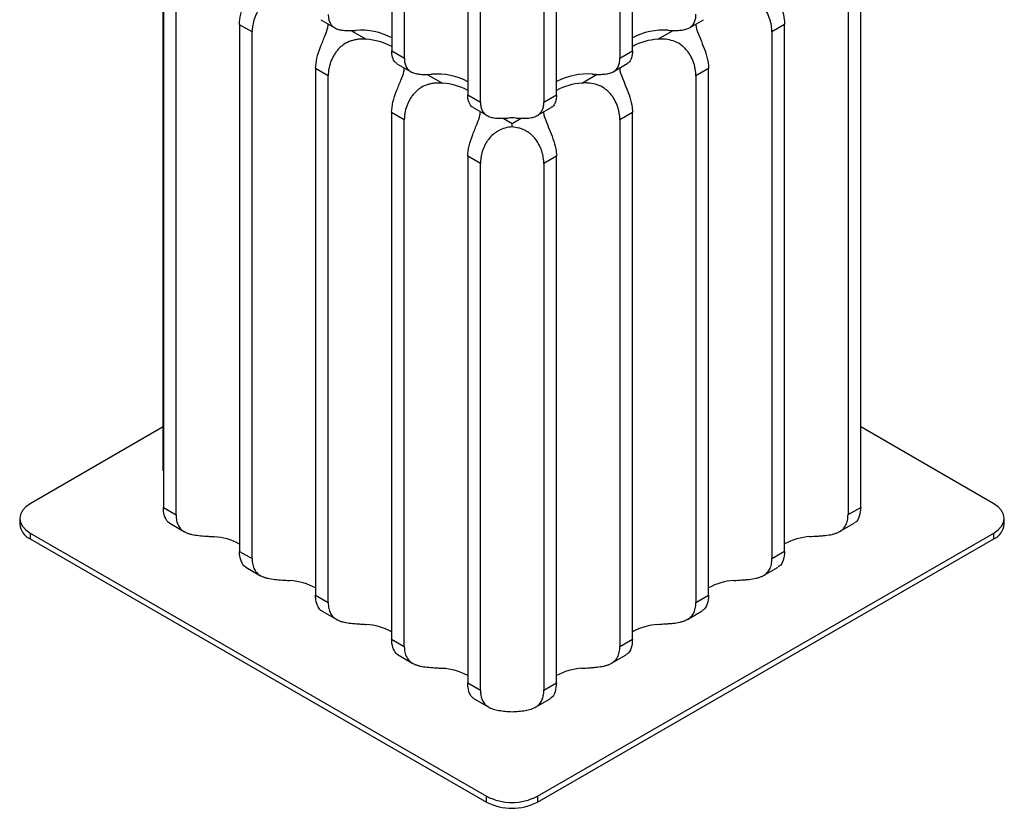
# Paper-space layout '_Isométrica' of a CAD drawing. Header units: millimetres. Extents: x -771 to -371, y -647 to 195.
# Tile 1 of 3: x -708 to -434, y -647 to -427. Entities that reach past the tile are written whole.
import ezdxf

# ---------------------------------------------------------------- set-up
doc = ezdxf.new("R2010")
doc.units = ezdxf.units.MM

psp = doc.layouts.new('_Isométrica')

# ---------------------------------------------------------------- linework, layer by layer
at = {"color": 7, "linetype": 'Continuous', "lineweight": 25}
for p, q in [((-604.74, -325.97), (-604.74, -435.39)), ((-537.56, -435.37), (-537.56, -325.95)), ((-601.2, -437.43), (-601.2, -328.01)), ((-541.09, -328), (-541.09, -437.41)), ((-583.51, -338.21), (-583.51, -447.63)), ((-579.97, -449.67), (-579.97, -340.25)), ((-562.3, -340.25), (-562.3, -449.66)), ((-558.76, -447.62), (-558.76, -338.21)), ((-668.42, -552.58), (-668.42, -405.6)), ((-668.41, -415.81), (-668.41, -562.78)), ((-473.96, -562.75), (-473.96, -415.77)), ((-664.87, -564.82), (-664.87, -417.85)), ((-477.49, -417.82), (-477.49, -564.79)), ((-643.66, -430.09), (-647.19, -428.05)), ((-647.19, -428.05), (-647.19, -575.03)), ((-624.49, -426.71), (-620.57, -428.96)), ((-521.73, -428.93), (-517.83, -426.67)), ((-495.16, -428.02), (-498.7, -430.06)), ((-495.16, -575), (-495.16, -428.02)), ((-643.66, -577.07), (-643.66, -430.09)), ((-498.7, -430.06), (-498.7, -577.04)), ((-604.74, -435.39), (-601.2, -437.43)), ((-541.09, -437.41), (-537.56, -435.37)), ((-603.26, -438.95), (-599.35, -441.2)), ((-542.94, -441.18), (-539.03, -438.92)), ((-622.44, -442.33), (-625.97, -440.29)), ((-625.97, -440.29), (-625.97, -587.27)), ((-516.37, -440.27), (-519.91, -442.31)), ((-516.37, -587.25), (-516.37, -440.27)), ((-622.44, -589.31), (-622.44, -442.33)), ((-519.91, -442.31), (-519.91, -589.29)), ((-583.51, -447.63), (-579.97, -449.67)), ((-562.3, -449.66), (-558.76, -447.62)), ((-601.22, -454.57), (-604.75, -452.53)), ((-604.75, -452.53), (-604.75, -599.51)), ((-582.04, -451.19), (-578.13, -453.44)), ((-564.14, -453.43), (-560.23, -451.18)), ((-537.58, -452.52), (-541.11, -454.56)), ((-537.58, -599.5), (-537.58, -452.52)), ((-601.22, -601.55), (-601.22, -454.57)), ((-541.11, -454.56), (-541.11, -601.54)), ((-580, -466.82), (-583.53, -464.78)), ((-583.53, -464.78), (-583.53, -611.75)), ((-558.79, -464.77), (-562.32, -466.81)), ((-558.79, -611.75), (-558.79, -464.77)), ((-580, -613.79), (-580, -466.82)), ((-562.32, -466.81), (-562.32, -613.79)), ((-668.42, -540.32), (-705.54, -561.75)), ((-436.84, -561.75), (-473.96, -540.32)), ((-668.41, -562.78), (-664.87, -564.82)), ((-477.49, -564.79), (-473.96, -562.75)), ((-708.47, -565.83), (-708.47, -567.46)), ((-666.62, -567.2), (-662.5, -569.57)), ((-479.82, -569.52), (-475.73, -567.16)), ((-433.91, -567.46), (-433.91, -565.83)), ((-705.54, -569.91), (-578.26, -643.39)), ((-705.54, -569.91), (-705.54, -571.54)), ((-564.12, -643.39), (-436.84, -569.91)), ((-436.84, -571.54), (-436.84, -569.91)), ((-705.54, -571.54), (-578.26, -645.02)), ((-564.12, -645.02), (-436.84, -571.54)), ((-647.19, -575.03), (-643.66, -577.07)), ((-498.7, -577.04), (-495.16, -575)), ((-645.38, -579.45), (-641.28, -581.82)), ((-501.03, -581.77), (-496.94, -579.41)), ((-625.97, -587.27), (-622.44, -589.31)), ((-519.91, -589.29), (-516.37, -587.25)), ((-624.16, -591.7), (-620.06, -594.06)), ((-522.24, -594.02), (-518.14, -591.66)), ((-604.75, -599.51), (-601.22, -601.55)), ((-541.11, -601.54), (-537.58, -599.5)), ((-602.94, -603.94), (-598.85, -606.3)), ((-543.44, -606.27), (-539.35, -603.91)), ((-583.53, -611.75), (-580, -613.79)), ((-562.32, -613.79), (-558.79, -611.75)), ((-581.72, -616.18), (-577.63, -618.55)), ((-564.67, -618.53), (-560.56, -616.15)), ((-578.26, -645.02), (-578.26, -643.39)), ((-564.12, -643.39), (-564.12, -645.02))]:
    psp.add_line(p, q, dxfattribs=at)
at = {"color": 8, "linetype": 'Continuous', "lineweight": 25}
for p, q in [((-616.09, -429.67), (-611.83, -432.12)), ((-530.51, -432.11), (-526.23, -429.64)), ((-594.87, -441.91), (-590.61, -444.37)), ((-551.72, -444.36), (-547.44, -441.89)), ((-573.66, -454.15), (-571.16, -455.59)), ((-571.16, -455.59), (-568.65, -454.14))]:
    psp.add_line(p, q, dxfattribs=at)
at = {"color": 7, "linetype": 'Continuous', "lineweight": 25, "flags": 128}
for points in [[(-571.16, -456.59), (-571.16, -456.25), (-571.16, -455.91), (-571.16, -455.59)], [(-705.54, -561.75), (-706.78, -562.62), (-707.7, -563.62), (-708.27, -564.7), (-708.47, -565.83), (-708.27, -566.96), (-707.7, -568.04), (-706.78, -569.04), (-705.54, -569.91)], [(-436.84, -569.91), (-435.59, -569.04), (-434.67, -568.04), (-434.1, -566.96), (-433.91, -565.83), (-434.1, -564.7), (-434.67, -563.62), (-435.59, -562.62), (-436.84, -561.75)]]:
    psp.add_lwpolyline(points, dxfattribs=at)
at = {"color": 7, "linetype": 'Continuous', "lineweight": 25}
for centre, radius, start, end in [((-613.26, -447.59), 18.01, 61.751, 94.647), ((-529.05, -447.53), 17.97, 85.3661, 118.4747), ((-612.84, -448.9), 16.81, 61.1719, 86.5516), ((-529.4, -449.23), 17.16, 93.7212, 118.4044), ((-592.04, -459.83), 18.01, 61.751, 94.647), ((-550.18, -460.16), 18.35, 85.6979, 117.9041), ((-591.62, -461.14), 16.81, 61.1481, 86.5533), ((-550.61, -461.48), 17.16, 93.7225, 118.381), ((-571.13, -475.7), 21.62, 87.0087, 93.0261), ((-703.46, -566.96), 5.03, 185.6948, 245.6253), ((-438.91, -566.96), 5.03, 294.3747, 354.3052), ((-655.28, -587.74), 16.82, 61.2532, 86.5459), ((-486.99, -588.03), 17.14, 93.7165, 118.4844), ((-634.06, -599.98), 16.82, 61.2532, 86.5459), ((-508.19, -600.28), 17.14, 93.7165, 118.4844), ((-612.84, -612.22), 16.82, 61.2532, 86.5459), ((-529.4, -612.53), 17.14, 93.7165, 118.4844), ((-591.62, -624.47), 16.82, 61.2532, 86.5459), ((-550.61, -624.78), 17.14, 93.7165, 118.4844), ((-571.19, -629.74), 15.37, 242.6097, 297.3903), ((-571.19, -631.37), 15.37, 242.6097, 297.3903)]:
    psp.add_arc(centre, radius, start, end, dxfattribs=at)
for points, knots in [([(-647.19, -428.05), (-647.11, -427.09), (-646.96, -425.18), (-645.83, -422.02), (-644.61, -419.09), (-643.77, -416.93), (-643.69, -415.96), (-643.66, -415.65)], [0, 0, 0, 0, 0.234431, 0.469024, 0.697252, 0.903948, 1, 1, 1, 1]), ([(-498.73, -415.64), (-498.73, -415.71), (-498.76, -416.48), (-498.03, -418.33), (-496.92, -421.06), (-495.83, -423.88), (-495.24, -426.24), (-495.18, -427.57), (-495.16, -428.02)], [0, 0, 0, 0, 0.023076, 0.25622, 0.46192, 0.664057, 0.884778, 1, 1, 1, 1]), ([(-633.05, -419.88), (-633.77, -419.82), (-634.48, -419.82), (-635.55, -419.93), (-635.9, -419.99), (-636.61, -420.14), (-636.96, -420.23), (-637.97, -420.58), (-638.61, -420.89), (-639.52, -421.49), (-639.81, -421.7), (-640.35, -422.17), (-640.61, -422.42), (-641.09, -422.94), (-641.32, -423.22), (-641.74, -423.8), (-641.93, -424.1), (-642.29, -424.71), (-642.45, -425.03), (-642.74, -425.66), (-642.87, -425.99), (-643.21, -426.96), (-643.38, -427.6), (-643.54, -428.56), (-643.59, -428.87), (-643.64, -429.49), (-643.66, -429.79), (-643.66, -430.09)], [0, 0, 0, 0, 0.125, 0.125, 0.1875, 0.1875, 0.25, 0.25, 0.375, 0.375, 0.4375, 0.4375, 0.5, 0.5, 0.5625, 0.5625, 0.625, 0.625, 0.6875, 0.6875, 0.75, 0.75, 0.875, 0.875, 0.9375, 0.9375, 1, 1, 1, 1]), ([(-498.7, -430.06), (-498.7, -429.47), (-498.75, -428.86), (-498.92, -427.91), (-498.99, -427.59), (-499.16, -426.94), (-499.25, -426.62), (-499.59, -425.65), (-499.88, -425.02), (-500.41, -424.09), (-500.61, -423.79), (-501.02, -423.22), (-501.25, -422.94), (-501.73, -422.42), (-501.98, -422.17), (-502.53, -421.7), (-502.82, -421.48), (-503.72, -420.88), (-504.36, -420.57), (-505.73, -420.1), (-506.43, -419.95), (-507.51, -419.84), (-507.87, -419.82), (-508.59, -419.82), (-508.95, -419.83), (-509.31, -419.86)], [0, 0, 0, 0, 0.125, 0.125, 0.1875, 0.1875, 0.25, 0.25, 0.375, 0.375, 0.4375, 0.4375, 0.5, 0.5, 0.5625, 0.5625, 0.625, 0.625, 0.75, 0.75, 0.875, 0.875, 0.9375, 0.9375, 1, 1, 1, 1]), ([(-622.42, -425.19), (-622.42, -425.64), (-622.38, -426.07), (-622.26, -426.66), (-622.21, -426.85), (-622.09, -427.21), (-622.02, -427.38), (-621.77, -427.87), (-621.57, -428.16), (-621.19, -428.54), (-621.05, -428.65), (-620.75, -428.86), (-620.59, -428.96), (-620.25, -429.13), (-620.07, -429.21), (-619.69, -429.34), (-619.48, -429.4), (-618.84, -429.55), (-618.38, -429.62), (-617.65, -429.67), (-617.39, -429.68), (-616.88, -429.7), (-616.62, -429.7), (-615.82, -429.69), (-615.27, -429.67), (-614.72, -429.64)], [0, 0, 0, 0, 0.125, 0.125, 0.1875, 0.1875, 0.25, 0.25, 0.375, 0.375, 0.4375, 0.4375, 0.5, 0.5, 0.5625, 0.5625, 0.625, 0.625, 0.75, 0.75, 0.8125, 0.8125, 0.875, 0.875, 1, 1, 1, 1]), ([(-527.6, -429.61), (-527.05, -429.64), (-526.5, -429.66), (-525.71, -429.67), (-525.45, -429.67), (-524.93, -429.66), (-524.68, -429.64), (-523.94, -429.59), (-523.48, -429.52), (-522.85, -429.38), (-522.64, -429.32), (-522.25, -429.18), (-522.07, -429.1), (-521.73, -428.93), (-521.57, -428.84), (-521.27, -428.63), (-521.13, -428.51), (-520.75, -428.13), (-520.55, -427.84), (-520.3, -427.35), (-520.23, -427.18), (-520.1, -426.82), (-520.05, -426.63), (-519.93, -426.04), (-519.89, -425.61), (-519.89, -425.16)], [0, 0, 0, 0, 0.125, 0.125, 0.1875, 0.1875, 0.25, 0.25, 0.375, 0.375, 0.4375, 0.4375, 0.5, 0.5, 0.5625, 0.5625, 0.625, 0.625, 0.75, 0.75, 0.8125, 0.8125, 0.875, 0.875, 1, 1, 1, 1]), ([(-625.97, -440.29), (-625.89, -439.33), (-625.74, -437.42), (-624.61, -434.27), (-623.39, -431.33), (-622.55, -429.17), (-622.47, -428.2), (-622.44, -427.89)], [0, 0, 0, 0, 0.2343, 0.468763, 0.696864, 0.903445, 1, 1, 1, 1]), ([(-519.94, -427.89), (-519.94, -427.96), (-519.97, -428.73), (-519.24, -430.58), (-518.13, -433.31), (-517.04, -436.13), (-516.45, -438.49), (-516.39, -439.82), (-516.37, -440.27)], [0, 0, 0, 0, 0.022436, 0.255733, 0.461568, 0.663837, 0.884703, 1, 1, 1, 1]), ([(-611.83, -432.12), (-612.55, -432.06), (-613.26, -432.06), (-614.33, -432.17), (-614.68, -432.23), (-615.39, -432.38), (-615.74, -432.48), (-616.75, -432.82), (-617.39, -433.13), (-618.3, -433.73), (-618.59, -433.95), (-619.13, -434.41), (-619.39, -434.66), (-619.87, -435.19), (-620.1, -435.47), (-620.52, -436.05), (-620.71, -436.35), (-621.07, -436.96), (-621.23, -437.27), (-621.52, -437.9), (-621.65, -438.23), (-621.99, -439.2), (-622.16, -439.85), (-622.33, -440.8), (-622.37, -441.12), (-622.42, -441.73), (-622.44, -442.04), (-622.44, -442.33)], [0, 0, 0, 0, 0.125, 0.125, 0.1875, 0.1875, 0.25, 0.25, 0.375, 0.375, 0.4375, 0.4375, 0.5, 0.5, 0.5625, 0.5625, 0.625, 0.625, 0.6875, 0.6875, 0.75, 0.75, 0.875, 0.875, 0.9375, 0.9375, 1, 1, 1, 1]), ([(-519.91, -442.31), (-519.91, -441.72), (-519.96, -441.11), (-520.13, -440.16), (-520.19, -439.84), (-520.36, -439.19), (-520.46, -438.87), (-520.8, -437.9), (-521.09, -437.27), (-521.62, -436.34), (-521.81, -436.04), (-522.23, -435.47), (-522.46, -435.19), (-522.93, -434.67), (-523.19, -434.42), (-523.74, -433.95), (-524.03, -433.73), (-524.93, -433.13), (-525.57, -432.82), (-526.94, -432.35), (-527.64, -432.2), (-528.71, -432.09), (-529.07, -432.07), (-529.8, -432.07), (-530.15, -432.08), (-530.51, -432.11)], [0, 0, 0, 0, 0.125, 0.125, 0.1875, 0.1875, 0.25, 0.25, 0.375, 0.375, 0.4375, 0.4375, 0.5, 0.5, 0.5625, 0.5625, 0.625, 0.625, 0.75, 0.75, 0.875, 0.875, 0.9375, 0.9375, 1, 1, 1, 1]), ([(-603.23, -438.87), (-603.34, -438.83), (-603.79, -438.67), (-604.44, -437.57), (-604.73, -436.29), (-604.73, -435.49), (-604.74, -435.39)], [0, 0, 0, 0, 0.135545, 0.526982, 0.943662, 1, 1, 1, 1]), ([(-537.56, -435.37), (-537.63, -436.05), (-537.75, -437.42), (-538.46, -438.63), (-538.95, -438.8), (-539.07, -438.84)], [0, 0, 0, 0, 0.4271647, 0.8545194, 1, 1, 1, 1]), ([(-601.2, -437.43), (-601.2, -437.88), (-601.16, -438.31), (-601.04, -438.9), (-600.99, -439.08), (-600.86, -439.45), (-600.79, -439.62), (-600.55, -440.11), (-600.34, -440.4), (-599.96, -440.77), (-599.82, -440.89), (-599.53, -441.1), (-599.37, -441.2), (-599.03, -441.37), (-598.85, -441.45), (-598.46, -441.58), (-598.26, -441.64), (-597.62, -441.79), (-597.16, -441.85), (-596.42, -441.91), (-596.17, -441.92), (-595.65, -441.94), (-595.39, -441.94), (-594.6, -441.93), (-594.05, -441.91), (-593.5, -441.88)], [0, 0, 0, 0, 0.125, 0.125, 0.1875, 0.1875, 0.25, 0.25, 0.375, 0.375, 0.4375, 0.4375, 0.5, 0.5, 0.5625, 0.5625, 0.625, 0.625, 0.75, 0.75, 0.8125, 0.8125, 0.875, 0.875, 1, 1, 1, 1]), ([(-548.8, -441.86), (-548.25, -441.89), (-547.71, -441.91), (-546.91, -441.92), (-546.65, -441.92), (-546.13, -441.91), (-545.88, -441.9), (-545.14, -441.84), (-544.69, -441.78), (-544.05, -441.63), (-543.84, -441.57), (-543.46, -441.43), (-543.27, -441.36), (-542.93, -441.19), (-542.77, -441.09), (-542.48, -440.88), (-542.34, -440.76), (-541.96, -440.38), (-541.75, -440.1), (-541.5, -439.61), (-541.43, -439.43), (-541.31, -439.07), (-541.26, -438.88), (-541.14, -438.29), (-541.09, -437.87), (-541.09, -437.41)], [0, 0, 0, 0, 0.125, 0.125, 0.1875, 0.1875, 0.25, 0.25, 0.375, 0.375, 0.4375, 0.4375, 0.5, 0.5, 0.5625, 0.5625, 0.625, 0.625, 0.75, 0.75, 0.8125, 0.8125, 0.875, 0.875, 1, 1, 1, 1]), ([(-604.75, -452.53), (-604.68, -451.58), (-604.52, -449.66), (-603.39, -446.51), (-602.17, -443.57), (-601.33, -441.41), (-601.25, -440.44), (-601.22, -440.12)], [0, 0, 0, 0, 0.23417, 0.468502, 0.696476, 0.902942, 1, 1, 1, 1]), ([(-541.15, -440.15), (-541.15, -440.21), (-541.17, -440.98), (-540.45, -442.83), (-539.33, -445.56), (-538.24, -448.38), (-537.65, -450.73), (-537.6, -452.07), (-537.58, -452.52)], [0, 0, 0, 0, 0.021796, 0.255245, 0.461215, 0.663617, 0.884627, 1, 1, 1, 1]), ([(-590.61, -444.37), (-591.33, -444.31), (-592.04, -444.31), (-593.11, -444.42), (-593.46, -444.47), (-594.17, -444.62), (-594.52, -444.72), (-595.53, -445.07), (-596.17, -445.38), (-597.08, -445.97), (-597.37, -446.19), (-597.91, -446.65), (-598.17, -446.9), (-598.65, -447.43), (-598.88, -447.71), (-599.3, -448.29), (-599.5, -448.59), (-599.85, -449.2), (-600.01, -449.51), (-600.3, -450.15), (-600.43, -450.47), (-600.77, -451.44), (-600.94, -452.09), (-601.11, -453.04), (-601.15, -453.36), (-601.2, -453.98), (-601.22, -454.28), (-601.22, -454.57)], [0, 0, 0, 0, 0.125, 0.125, 0.1875, 0.1875, 0.25, 0.25, 0.375, 0.375, 0.4375, 0.4375, 0.5, 0.5, 0.5625, 0.5625, 0.625, 0.625, 0.6875, 0.6875, 0.75, 0.75, 0.875, 0.875, 0.9375, 0.9375, 1, 1, 1, 1]), ([(-541.11, -454.56), (-541.11, -453.97), (-541.17, -453.36), (-541.33, -452.41), (-541.4, -452.09), (-541.57, -451.44), (-541.67, -451.12), (-542.01, -450.15), (-542.29, -449.52), (-542.83, -448.59), (-543.02, -448.29), (-543.44, -447.72), (-543.66, -447.44), (-544.14, -446.92), (-544.4, -446.67), (-544.94, -446.2), (-545.23, -445.98), (-546.13, -445.38), (-546.77, -445.07), (-548.15, -444.6), (-548.85, -444.45), (-549.92, -444.34), (-550.28, -444.32), (-551, -444.31), (-551.36, -444.33), (-551.72, -444.36)], [0, 0, 0, 0, 0.125, 0.125, 0.1875, 0.1875, 0.25, 0.25, 0.375, 0.375, 0.4375, 0.4375, 0.5, 0.5, 0.5625, 0.5625, 0.625, 0.625, 0.75, 0.75, 0.875, 0.875, 0.9375, 0.9375, 1, 1, 1, 1]), ([(-582, -451.11), (-582.12, -451.07), (-582.57, -450.91), (-583.22, -449.81), (-583.5, -448.53), (-583.51, -447.73), (-583.51, -447.63)], [0, 0, 0, 0, 0.135545, 0.526982, 0.943662, 1, 1, 1, 1]), ([(-579.97, -449.67), (-579.97, -450.12), (-579.93, -450.55), (-579.81, -451.14), (-579.76, -451.32), (-579.64, -451.69), (-579.57, -451.86), (-579.32, -452.35), (-579.12, -452.64), (-578.74, -453.01), (-578.6, -453.13), (-578.3, -453.34), (-578.14, -453.44), (-577.8, -453.61), (-577.62, -453.69), (-577.24, -453.82), (-577.03, -453.88), (-576.39, -454.03), (-575.94, -454.09), (-575.2, -454.15), (-574.95, -454.16), (-574.43, -454.18), (-574.17, -454.18), (-573.37, -454.17), (-572.83, -454.15), (-572.27, -454.12)], [0, 0, 0, 0, 0.125, 0.125, 0.1875, 0.1875, 0.25, 0.25, 0.375, 0.375, 0.4375, 0.4375, 0.5, 0.5, 0.5625, 0.5625, 0.625, 0.625, 0.75, 0.75, 0.8125, 0.8125, 0.875, 0.875, 1, 1, 1, 1]), ([(-570, -454.12), (-569.45, -454.14), (-568.91, -454.17), (-568.11, -454.18), (-567.85, -454.17), (-567.33, -454.16), (-567.08, -454.15), (-566.35, -454.09), (-565.89, -454.03), (-565.25, -453.88), (-565.04, -453.82), (-564.66, -453.69), (-564.48, -453.61), (-564.14, -453.44), (-563.98, -453.34), (-563.68, -453.13), (-563.54, -453.01), (-563.16, -452.64), (-562.95, -452.35), (-562.7, -451.86), (-562.63, -451.68), (-562.51, -451.32), (-562.46, -451.13), (-562.34, -450.54), (-562.3, -450.12), (-562.3, -449.66)], [0, 0, 0, 0, 0.125, 0.125, 0.1875, 0.1875, 0.25, 0.25, 0.375, 0.375, 0.4375, 0.4375, 0.5, 0.5, 0.5625, 0.5625, 0.625, 0.625, 0.75, 0.75, 0.8125, 0.8125, 0.875, 0.875, 1, 1, 1, 1]), ([(-558.76, -447.62), (-558.83, -448.31), (-558.96, -449.68), (-559.66, -450.88), (-560.15, -451.05), (-560.27, -451.09)], [0, 0, 0, 0, 0.427165, 0.854519, 1, 1, 1, 1]), ([(-583.53, -464.78), (-583.46, -463.82), (-583.3, -461.91), (-582.17, -458.75), (-580.95, -455.82), (-580.11, -453.65), (-580.03, -452.67), (-580, -452.36)], [0, 0, 0, 0, 0.23404, 0.468242, 0.696089, 0.902439, 1, 1, 1, 1]), ([(-562.35, -452.4), (-562.36, -452.47), (-562.38, -453.23), (-561.65, -455.08), (-560.54, -457.81), (-559.45, -460.63), (-558.86, -462.98), (-558.8, -464.32), (-558.79, -464.77)], [0, 0, 0, 0, 0.021154, 0.254757, 0.460861, 0.663396, 0.884552, 1, 1, 1, 1]), ([(-571.16, -456.59), (-571.8, -456.63), (-572.43, -456.73), (-573.69, -457.07), (-574.28, -457.3), (-575.13, -457.75), (-575.41, -457.91), (-575.94, -458.28), (-576.2, -458.48), (-576.93, -459.11), (-577.37, -459.58), (-577.95, -460.34), (-578.13, -460.61), (-578.47, -461.15), (-578.62, -461.43), (-578.9, -461.99), (-579.03, -462.28), (-579.26, -462.86), (-579.37, -463.15), (-579.64, -464.02), (-579.77, -464.6), (-579.91, -465.45), (-579.94, -465.73), (-579.99, -466.28), (-580, -466.55), (-580, -466.82)], [0, 0, 0, 0, 0.125, 0.125, 0.25, 0.25, 0.3125, 0.3125, 0.375, 0.375, 0.5, 0.5, 0.5625, 0.5625, 0.625, 0.625, 0.6875, 0.6875, 0.75, 0.75, 0.875, 0.875, 0.9375, 0.9375, 1, 1, 1, 1]), ([(-562.32, -466.81), (-562.32, -466.28), (-562.36, -465.73), (-562.5, -464.89), (-562.55, -464.6), (-562.69, -464.03), (-562.77, -463.73), (-563.04, -462.86), (-563.27, -462.29), (-563.83, -461.16), (-564.17, -460.61), (-564.94, -459.59), (-565.37, -459.12), (-566.1, -458.49), (-566.36, -458.29), (-566.9, -457.92), (-567.17, -457.76), (-567.74, -457.46), (-568.03, -457.32), (-568.63, -457.09), (-568.94, -456.99), (-569.88, -456.74), (-570.51, -456.63), (-571.16, -456.59)], [0, 0, 0, 0, 0.125, 0.125, 0.1875, 0.1875, 0.25, 0.25, 0.375, 0.375, 0.5, 0.5, 0.625, 0.625, 0.6875, 0.6875, 0.75, 0.75, 0.8125, 0.8125, 0.875, 0.875, 1, 1, 1, 1]), ([(-666.59, -567.15), (-666.65, -567.13), (-667.07, -567.03), (-667.86, -565.89), (-668.36, -564.3), (-668.4, -563.12), (-668.41, -562.78)], [0, 0, 0, 0, 0.068915, 0.437287, 0.840512, 1, 1, 1, 1]), ([(-473.96, -562.75), (-474.04, -563.6), (-474.19, -565.31), (-475.08, -566.82), (-475.64, -567.01), (-475.78, -567.05)], [0, 0, 0, 0, 0.425622, 0.851539, 1, 1, 1, 1]), ([(-664.87, -564.82), (-664.87, -565.41), (-664.82, -565.96), (-664.66, -566.73), (-664.59, -566.97), (-664.42, -567.44), (-664.32, -567.66), (-663.98, -568.29), (-663.69, -568.66), (-663.16, -569.14), (-662.97, -569.29), (-662.55, -569.55), (-662.33, -569.68), (-661.85, -569.89), (-661.59, -569.99), (-661.04, -570.17), (-660.75, -570.25), (-659.86, -570.45), (-659.21, -570.54), (-657.84, -570.69), (-657.14, -570.74), (-656.07, -570.82), (-655.71, -570.84), (-654.99, -570.89), (-654.63, -570.92), (-654.27, -570.95)], [0, 0, 0, 0, 0.125, 0.125, 0.1875, 0.1875, 0.25, 0.25, 0.375, 0.375, 0.4375, 0.4375, 0.5, 0.5, 0.5625, 0.5625, 0.625, 0.625, 0.75, 0.75, 0.875, 0.875, 0.9375, 0.9375, 1, 1, 1, 1]), ([(-488.1, -570.92), (-487.38, -570.86), (-486.67, -570.81), (-485.6, -570.74), (-485.25, -570.72), (-484.54, -570.66), (-484.19, -570.63), (-483.18, -570.52), (-482.54, -570.42), (-481.63, -570.22), (-481.34, -570.14), (-480.8, -569.97), (-480.54, -569.87), (-480.06, -569.65), (-479.83, -569.53), (-479.41, -569.26), (-479.21, -569.12), (-478.86, -568.8), (-478.7, -568.63), (-478.41, -568.26), (-478.28, -568.06), (-477.94, -567.43), (-477.77, -566.97), (-477.6, -566.2), (-477.56, -565.93), (-477.51, -565.37), (-477.49, -565.09), (-477.49, -564.79)], [0, 0, 0, 0, 0.125, 0.125, 0.1875, 0.1875, 0.25, 0.25, 0.375, 0.375, 0.4375, 0.4375, 0.5, 0.5, 0.5625, 0.5625, 0.625, 0.625, 0.6875, 0.6875, 0.75, 0.75, 0.875, 0.875, 0.9375, 0.9375, 1, 1, 1, 1]), ([(-645.37, -579.43), (-645.39, -579.43), (-645.76, -579.36), (-646.53, -578.31), (-647.12, -576.74), (-647.17, -575.46), (-647.19, -575.03)], [0, 0, 0, 0, 0.026673, 0.392316, 0.791577, 1, 1, 1, 1]), ([(-495.16, -575), (-495.24, -575.85), (-495.4, -577.56), (-496.29, -579.07), (-496.85, -579.26), (-496.99, -579.3)], [0, 0, 0, 0, 0.425622, 0.851539, 1, 1, 1, 1]), ([(-643.66, -577.07), (-643.66, -577.66), (-643.6, -578.21), (-643.44, -578.97), (-643.37, -579.21), (-643.2, -579.68), (-643.1, -579.91), (-642.76, -580.53), (-642.48, -580.9), (-641.94, -581.38), (-641.75, -581.53), (-641.33, -581.8), (-641.11, -581.92), (-640.63, -582.14), (-640.37, -582.24), (-639.83, -582.41), (-639.54, -582.49), (-638.64, -582.69), (-638, -582.78), (-636.62, -582.93), (-635.92, -582.99), (-634.85, -583.06), (-634.49, -583.08), (-633.77, -583.13), (-633.41, -583.16), (-633.05, -583.19)], [0, 0, 0, 0, 0.125, 0.125, 0.1875, 0.1875, 0.25, 0.25, 0.375, 0.375, 0.4375, 0.4375, 0.5, 0.5, 0.5625, 0.5625, 0.625, 0.625, 0.75, 0.75, 0.875, 0.875, 0.9375, 0.9375, 1, 1, 1, 1]), ([(-509.31, -583.17), (-508.59, -583.11), (-507.88, -583.06), (-506.81, -582.99), (-506.45, -582.96), (-505.75, -582.91), (-505.4, -582.88), (-504.39, -582.77), (-503.75, -582.67), (-502.84, -582.47), (-502.55, -582.39), (-502.01, -582.22), (-501.75, -582.12), (-501.27, -581.9), (-501.04, -581.78), (-500.61, -581.51), (-500.42, -581.37), (-500.07, -581.05), (-499.91, -580.88), (-499.62, -580.51), (-499.49, -580.31), (-499.14, -579.68), (-498.98, -579.21), (-498.81, -578.45), (-498.77, -578.18), (-498.71, -577.62), (-498.7, -577.34), (-498.7, -577.04)], [0, 0, 0, 0, 0.125, 0.125, 0.1875, 0.1875, 0.25, 0.25, 0.375, 0.375, 0.4375, 0.4375, 0.5, 0.5, 0.5625, 0.5625, 0.625, 0.625, 0.6875, 0.6875, 0.75, 0.75, 0.875, 0.875, 0.9375, 0.9375, 1, 1, 1, 1]), ([(-624.15, -591.67), (-624.17, -591.67), (-624.54, -591.6), (-625.31, -590.56), (-625.9, -588.98), (-625.95, -587.7), (-625.97, -587.27)], [0, 0, 0, 0, 0.026673, 0.392316, 0.791577, 1, 1, 1, 1]), ([(-516.37, -587.25), (-516.45, -588.1), (-516.61, -589.81), (-517.5, -591.32), (-518.05, -591.5), (-518.2, -591.55)], [0, 0, 0, 0, 0.425622, 0.851539, 1, 1, 1, 1]), ([(-622.44, -589.31), (-622.44, -589.9), (-622.38, -590.45), (-622.22, -591.21), (-622.15, -591.46), (-621.98, -591.93), (-621.88, -592.15), (-621.54, -592.78), (-621.26, -593.14), (-620.72, -593.62), (-620.53, -593.77), (-620.11, -594.04), (-619.89, -594.16), (-619.41, -594.38), (-619.15, -594.48), (-618.61, -594.65), (-618.32, -594.73), (-617.42, -594.93), (-616.78, -595.03), (-615.41, -595.18), (-614.7, -595.23), (-613.63, -595.3), (-613.27, -595.33), (-612.55, -595.38), (-612.19, -595.4), (-611.83, -595.43)], [0, 0, 0, 0, 0.125, 0.125, 0.1875, 0.1875, 0.25, 0.25, 0.375, 0.375, 0.4375, 0.4375, 0.5, 0.5, 0.5625, 0.5625, 0.625, 0.625, 0.75, 0.75, 0.875, 0.875, 0.9375, 0.9375, 1, 1, 1, 1]), ([(-530.51, -595.42), (-529.8, -595.36), (-529.08, -595.31), (-528.02, -595.24), (-527.66, -595.21), (-526.95, -595.16), (-526.61, -595.13), (-525.59, -595.02), (-524.95, -594.92), (-524.05, -594.72), (-523.76, -594.64), (-523.21, -594.47), (-522.96, -594.37), (-522.47, -594.15), (-522.25, -594.03), (-521.82, -593.76), (-521.63, -593.62), (-521.27, -593.3), (-521.11, -593.13), (-520.82, -592.76), (-520.69, -592.56), (-520.35, -591.93), (-520.18, -591.46), (-520.02, -590.7), (-519.98, -590.43), (-519.92, -589.87), (-519.91, -589.59), (-519.91, -589.29)], [0, 0, 0, 0, 0.125, 0.125, 0.1875, 0.1875, 0.25, 0.25, 0.375, 0.375, 0.4375, 0.4375, 0.5, 0.5, 0.5625, 0.5625, 0.625, 0.625, 0.6875, 0.6875, 0.75, 0.75, 0.875, 0.875, 0.9375, 0.9375, 1, 1, 1, 1]), ([(-602.93, -603.92), (-602.96, -603.91), (-603.33, -603.85), (-604.09, -602.8), (-604.68, -601.22), (-604.73, -599.95), (-604.75, -599.51)], [0, 0, 0, 0, 0.026673, 0.392316, 0.791577, 1, 1, 1, 1]), ([(-537.58, -599.5), (-537.66, -600.35), (-537.81, -602.06), (-538.7, -603.57), (-539.26, -603.75), (-539.41, -603.8)], [0, 0, 0, 0, 0.425622, 0.851539, 1, 1, 1, 1]), ([(-601.22, -601.55), (-601.22, -602.14), (-601.16, -602.69), (-601, -603.45), (-600.93, -603.7), (-600.76, -604.17), (-600.66, -604.39), (-600.32, -605.02), (-600.04, -605.38), (-599.5, -605.87), (-599.31, -606.01), (-598.89, -606.28), (-598.67, -606.4), (-598.19, -606.62), (-597.93, -606.72), (-597.39, -606.9), (-597.1, -606.97), (-596.2, -607.17), (-595.56, -607.27), (-594.19, -607.42), (-593.48, -607.47), (-592.41, -607.54), (-592.05, -607.57), (-591.33, -607.62), (-590.97, -607.64), (-590.61, -607.67)], [0, 0, 0, 0, 0.125, 0.125, 0.1875, 0.1875, 0.25, 0.25, 0.375, 0.375, 0.4375, 0.4375, 0.5, 0.5, 0.5625, 0.5625, 0.625, 0.625, 0.75, 0.75, 0.875, 0.875, 0.9375, 0.9375, 1, 1, 1, 1]), ([(-551.72, -607.67), (-551, -607.61), (-550.29, -607.56), (-549.22, -607.49), (-548.87, -607.46), (-548.16, -607.41), (-547.81, -607.38), (-546.8, -607.26), (-546.16, -607.17), (-545.25, -606.97), (-544.96, -606.89), (-544.42, -606.72), (-544.16, -606.62), (-543.68, -606.4), (-543.45, -606.28), (-543.03, -606.01), (-542.84, -605.86), (-542.48, -605.55), (-542.32, -605.38), (-542.03, -605.01), (-541.9, -604.81), (-541.56, -604.18), (-541.39, -603.71), (-541.22, -602.95), (-541.18, -602.68), (-541.13, -602.12), (-541.11, -601.84), (-541.11, -601.54)], [0, 0, 0, 0, 0.125, 0.125, 0.1875, 0.1875, 0.25, 0.25, 0.375, 0.375, 0.4375, 0.4375, 0.5, 0.5, 0.5625, 0.5625, 0.625, 0.625, 0.6875, 0.6875, 0.75, 0.75, 0.875, 0.875, 0.9375, 0.9375, 1, 1, 1, 1]), ([(-581.71, -616.16), (-581.74, -616.15), (-582.11, -616.09), (-582.87, -615.04), (-583.46, -613.46), (-583.52, -612.19), (-583.53, -611.75)], [0, 0, 0, 0, 0.026673, 0.392316, 0.791577, 1, 1, 1, 1]), ([(-558.79, -611.75), (-558.86, -612.6), (-559.02, -614.31), (-559.91, -615.82), (-560.47, -616), (-560.61, -616.05)], [0, 0, 0, 0, 0.425622, 0.851539, 1, 1, 1, 1]), ([(-580, -613.79), (-580, -614.32), (-579.95, -614.82), (-579.82, -615.52), (-579.77, -615.74), (-579.63, -616.17), (-579.55, -616.38), (-579.28, -616.97), (-579.05, -617.33), (-578.49, -617.95), (-578.15, -618.23), (-577.38, -618.7), (-576.95, -618.89), (-576.22, -619.12), (-575.96, -619.2), (-575.42, -619.32), (-575.15, -619.37), (-574.58, -619.47), (-574.29, -619.51), (-573.69, -619.58), (-573.38, -619.62), (-572.44, -619.7), (-571.81, -619.75), (-571.16, -619.79)], [0, 0, 0, 0, 0.125, 0.125, 0.1875, 0.1875, 0.25, 0.25, 0.375, 0.375, 0.5, 0.5, 0.625, 0.625, 0.6875, 0.6875, 0.75, 0.75, 0.8125, 0.8125, 0.875, 0.875, 1, 1, 1, 1]), ([(-571.16, -619.79), (-570.52, -619.75), (-569.89, -619.7), (-568.63, -619.59), (-568.03, -619.52), (-567.19, -619.38), (-566.91, -619.32), (-566.38, -619.2), (-566.12, -619.13), (-565.39, -618.89), (-564.95, -618.7), (-564.37, -618.35), (-564.18, -618.22), (-563.85, -617.95), (-563.7, -617.8), (-563.42, -617.49), (-563.29, -617.32), (-563.05, -616.97), (-562.95, -616.78), (-562.68, -616.19), (-562.54, -615.76), (-562.41, -615.06), (-562.38, -614.82), (-562.33, -614.31), (-562.32, -614.06), (-562.32, -613.79)], [0, 0, 0, 0, 0.125, 0.125, 0.25, 0.25, 0.3125, 0.3125, 0.375, 0.375, 0.5, 0.5, 0.5625, 0.5625, 0.625, 0.625, 0.6875, 0.6875, 0.75, 0.75, 0.875, 0.875, 0.9375, 0.9375, 1, 1, 1, 1])]:
    psp.add_open_spline(points, degree=3, knots=knots, dxfattribs=at)

doc.saveas('drawing.dxf')
